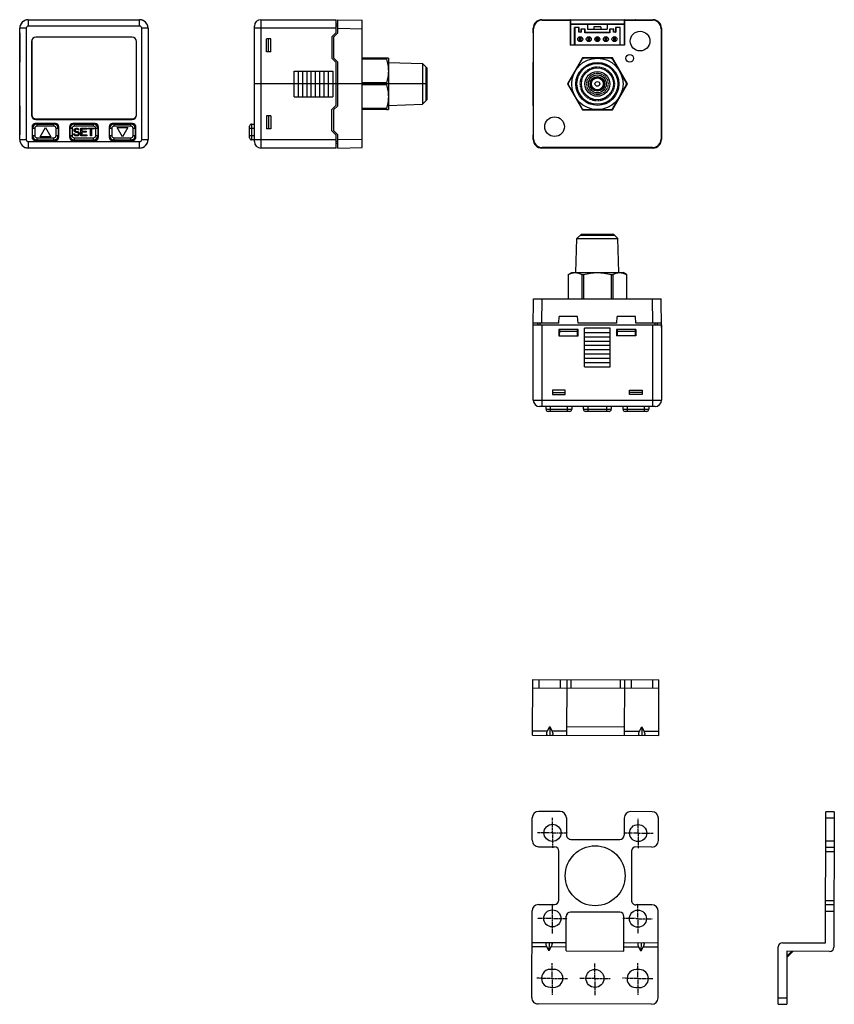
# Model space of a CAD drawing. Header units: inches. Extents: x -83 to 113, y -364 to 73.
# Tile 2 of 2: x -83 to 108, y -157 to 73. Entities that reach past the tile are written whole.
import ezdxf

# ---------------------------------------------------------------- set-up
doc = ezdxf.new("R2010")
doc.units = ezdxf.units.IN
doc.header["$LTSCALE"] = 0.595472
doc.header["$MEASUREMENT"] = 0
doc.linetypes.add('CENTER', pattern=[0.6, 0.375, -0.075, 0.075, -0.075])
doc.linetypes.add('HIDDEN', pattern=[0.2, 0.1, -0.1])
doc.layers.get('0').update_dxf_attribs({"linetype": 'CONTINUOUS'})
doc.layers.add('02___PRT_ALL_AXES', color=7, linetype='CONTINUOUS')
doc.layers.add('DEFAULT_2', color=8, linetype='HIDDEN')

msp = doc.modelspace()

# ---------------------------------------------------------------- linework, layer by layer
at = {"color": 7, "linetype": 'Continuous'}
for p, q in [((-80.59, 73.02), (-80.59, 71.52)), ((-80.59, 73.02), (-54.59, 73.02)), ((-54.59, 71.52), (-80.59, 71.52)), ((-54.59, 71.52), (-54.59, 73.02)), ((-27.74, 44.52), (-27.74, 71.52)), ((-26.24, 73.02), (-26.24, 43.02)), ((-26.24, 73.02), (-8.64, 73.02)), ((-8.64, 70.02), (-8.64, 73.02)), ((-8.24, 71.97), (-8.64, 71.97)), ((-8.24, 71.47), (-8.64, 71.47)), ((-8.24, 69.92), (-8.24, 73.02)), ((-8.24, 73.02), (-2.54, 72.92)), ((-2.54, 43.12), (-2.54, 72.92)), ((39.41, 73.02), (39.51, 72.92)), ((39.41, 73.02), (65.41, 73.02)), ((39.51, 72.92), (46.06, 72.92)), ((43.42, 73.02), (43.49, 72.99)), ((43.49, 72.99), (46.09, 72.99)), ((46.06, 72.92), (46.11, 72.97)), ((46.06, 72.92), (46.06, 67.06)), ((46.09, 72.97), (46.09, 72.99)), ((46.11, 72.97), (46.09, 72.97)), ((46.11, 72.97), (46.11, 67.12)), ((46.11, 72.02), (58.71, 72.02)), ((46.11, 71.97), (58.71, 71.97)), ((47.81, 71.97), (47.81, 72.02)), ((50.09, 71.97), (50.11, 70.77)), ((51.57, 71.37), (51.56, 70.77)), ((53.25, 71.37), (51.57, 71.37)), ((53.25, 71.37), (53.26, 70.77)), ((54.73, 71.97), (54.71, 70.77)), ((57.01, 71.97), (57.01, 72.02)), ((58.71, 72.97), (58.71, 67.12)), ((58.73, 72.97), (58.71, 72.97)), ((58.77, 72.92), (58.71, 72.97)), ((58.73, 72.97), (58.73, 72.99)), ((58.73, 72.99), (61.33, 72.99)), ((58.77, 72.92), (58.77, 67.06)), ((58.77, 72.92), (65.31, 72.92)), ((61.41, 73.02), (61.33, 72.99)), ((65.41, 73.02), (65.31, 72.92)), ((-82.59, 69.92), (-82.6, 68.92)), ((-82.59, 45.02), (-82.59, 71.02)), ((-81.09, 71.02), (-82.59, 71.02)), ((-81.09, 71.02), (-81.09, 45.02)), ((-54.09, 45.02), (-54.09, 71.02)), ((-52.59, 71.02), (-54.09, 71.02)), ((-52.59, 71.02), (-52.59, 45.02)), ((-52.59, 69.92), (-52.57, 68.92)), ((-8.64, 71.02), (-27.74, 71.02)), ((-8.64, 70.02), (-9.64, 69.02)), ((-8.24, 69.92), (-9.24, 68.92)), ((-8.24, 71.02), (-2.54, 70.92)), ((37.41, 69.92), (37.4, 68.92)), ((37.41, 69.92), (37.41, 71.02)), ((37.41, 71.02), (37.51, 70.92)), ((37.51, 45.12), (37.51, 70.92)), ((47.06, 67.12), (47.06, 71.22)), ((47.06, 71.22), (47.11, 71.17)), ((48.17, 71.22), (47.06, 71.22)), ((47.11, 71.17), (47.11, 67.17)), ((48.11, 71.17), (47.11, 71.17)), ((48.17, 71.22), (48.11, 71.17)), ((48.11, 70.07), (48.11, 71.17)), ((48.17, 70.12), (48.11, 70.07)), ((48.61, 70.07), (48.11, 70.07)), ((48.17, 70.12), (48.17, 71.22)), ((48.56, 70.12), (48.17, 70.12)), ((48.56, 70.82), (48.56, 70.12)), ((48.56, 70.82), (48.61, 70.77)), ((49.57, 70.82), (48.56, 70.82)), ((48.56, 70.12), (48.61, 70.07)), ((48.61, 70.77), (48.61, 70.07)), ((49.51, 70.77), (48.61, 70.77)), ((49.57, 70.82), (49.51, 70.77)), ((49.51, 69.97), (49.51, 70.77)), ((49.57, 70.02), (49.51, 69.97)), ((55.31, 69.97), (49.51, 69.97)), ((49.57, 70.02), (49.57, 70.82)), ((55.26, 70.02), (49.57, 70.02)), ((50.11, 70.77), (54.71, 70.77)), ((55.26, 70.82), (55.26, 70.02)), ((55.26, 70.82), (55.31, 70.77)), ((56.27, 70.82), (55.26, 70.82)), ((55.26, 70.02), (55.31, 69.97)), ((55.31, 70.77), (55.31, 69.97)), ((56.21, 70.77), (55.31, 70.77)), ((56.27, 70.82), (56.21, 70.77)), ((56.21, 70.07), (56.21, 70.77)), ((56.27, 70.12), (56.21, 70.07)), ((56.71, 70.07), (56.21, 70.07)), ((56.27, 70.12), (56.27, 70.82)), ((56.66, 70.12), (56.27, 70.12)), ((56.66, 71.22), (56.66, 70.12)), ((56.66, 71.22), (56.71, 71.17)), ((57.77, 71.22), (56.66, 71.22)), ((56.66, 70.12), (56.71, 70.07)), ((56.71, 71.17), (56.71, 70.07)), ((57.71, 71.17), (56.71, 71.17)), ((57.77, 71.22), (57.71, 71.17)), ((57.71, 67.17), (57.71, 71.17)), ((57.77, 67.12), (57.77, 71.22)), ((67.41, 71.02), (67.31, 70.92)), ((67.31, 70.92), (67.31, 45.12)), ((67.41, 71.02), (67.41, 69.92)), ((67.41, 69.92), (67.43, 68.92)), ((-82.6, 68.92), (-82.6, 64.12)), ((-82.6, 68.92), (-82.59, 68.92)), ((-79.84, 67.92), (-79.84, 50.72)), ((-79.79, 68.02), (-79.79, 50.82)), ((-56.34, 68.92), (-78.84, 68.92)), ((-55.34, 50.82), (-55.34, 68.02)), ((-55.34, 50.72), (-55.34, 67.92)), ((-52.57, 68.92), (-52.59, 68.92)), ((-52.57, 68.92), (-52.57, 64.12)), ((-24.94, 65.52), (-24.94, 68.52)), ((-23.94, 68.52), (-24.94, 68.52)), ((-24.44, 65.52), (-24.44, 68.52)), ((-23.94, 65.52), (-23.94, 68.52)), ((-9.64, 69.02), (-9.64, 64.02)), ((-9.24, 68.92), (-9.24, 64.12)), ((37.4, 68.92), (37.4, 64.12)), ((46.11, 67.12), (46.06, 67.06)), ((58.77, 67.06), (46.06, 67.06)), ((46.11, 67.12), (47.06, 67.12)), ((47.06, 67.12), (47.11, 67.17)), ((47.11, 67.17), (57.71, 67.17)), ((48.16, 68.72), (48.16, 68.22)), ((48.16, 68.72), (48.36, 68.52)), ((48.66, 68.72), (48.16, 68.72)), ((48.16, 68.22), (48.36, 68.42)), ((48.16, 68.22), (48.66, 68.22)), ((48.36, 68.52), (48.36, 68.42)), ((48.46, 68.52), (48.36, 68.52)), ((48.36, 68.42), (48.46, 68.42)), ((48.66, 68.72), (48.46, 68.52)), ((48.46, 68.42), (48.46, 68.52)), ((48.66, 68.22), (48.46, 68.42)), ((48.66, 68.22), (48.66, 68.72)), ((50.16, 68.72), (50.16, 68.22)), ((50.16, 68.72), (50.36, 68.52)), ((50.66, 68.72), (50.16, 68.72)), ((50.16, 68.22), (50.36, 68.42)), ((50.16, 68.22), (50.66, 68.22)), ((50.36, 68.52), (50.36, 68.42)), ((50.46, 68.52), (50.36, 68.52)), ((50.36, 68.42), (50.46, 68.42)), ((50.66, 68.72), (50.46, 68.52)), ((50.46, 68.42), (50.46, 68.52)), ((50.66, 68.22), (50.46, 68.42)), ((50.66, 68.22), (50.66, 68.72)), ((52.16, 68.72), (52.16, 68.22)), ((52.16, 68.72), (52.36, 68.52)), ((52.66, 68.72), (52.16, 68.72)), ((52.16, 68.22), (52.36, 68.42)), ((52.16, 68.22), (52.66, 68.22)), ((52.36, 68.52), (52.36, 68.42)), ((52.46, 68.52), (52.36, 68.52)), ((52.36, 68.42), (52.46, 68.42)), ((52.66, 68.72), (52.46, 68.52)), ((52.46, 68.42), (52.46, 68.52)), ((52.66, 68.22), (52.46, 68.42)), ((52.66, 68.22), (52.66, 68.72)), ((54.16, 68.72), (54.16, 68.22)), ((54.16, 68.72), (54.36, 68.52)), ((54.66, 68.72), (54.16, 68.72)), ((54.16, 68.22), (54.36, 68.42)), ((54.16, 68.22), (54.66, 68.22)), ((54.36, 68.52), (54.36, 68.42)), ((54.46, 68.52), (54.36, 68.52)), ((54.36, 68.42), (54.46, 68.42)), ((54.66, 68.72), (54.46, 68.52)), ((54.46, 68.42), (54.46, 68.52)), ((54.66, 68.22), (54.46, 68.42)), ((54.66, 68.22), (54.66, 68.72)), ((56.16, 68.72), (56.16, 68.22)), ((56.66, 68.72), (56.16, 68.72)), ((56.16, 68.72), (56.36, 68.52)), ((56.16, 68.22), (56.36, 68.42)), ((56.16, 68.22), (56.66, 68.22)), ((56.36, 68.52), (56.36, 68.42)), ((56.46, 68.52), (56.36, 68.52)), ((56.36, 68.42), (56.46, 68.42)), ((56.66, 68.72), (56.46, 68.52)), ((56.46, 68.42), (56.46, 68.52)), ((56.66, 68.22), (56.46, 68.42)), ((56.66, 68.22), (56.66, 68.72)), ((57.77, 67.12), (57.71, 67.17)), ((57.77, 67.12), (58.71, 67.12)), ((58.71, 67.12), (58.77, 67.06)), ((67.43, 68.92), (67.43, 64.12)), ((-23.94, 65.52), (-24.94, 65.52)), ((-82.6, 64.12), (-82.59, 63.12)), ((-82.6, 64.12), (-82.59, 64.12)), ((-52.57, 64.12), (-52.59, 64.12)), ((-52.57, 64.12), (-52.59, 63.12)), ((-9.64, 64.02), (-8.64, 63.02)), ((-9.24, 64.12), (-8.24, 63.12)), ((-8.64, 53.02), (-8.64, 63.02)), ((-8.24, 52.92), (-8.24, 63.12)), ((3.56, 64.02), (3.1, 64.02)), ((3.1, 64.02), (3.1, 63.79)), ((3.56, 63.04), (11.56, 62.79)), ((12.56, 61.76), (11.56, 62.79)), ((11.56, 62.79), (11.56, 53.25)), ((37.4, 64.12), (37.41, 63.12)), ((37.41, 52.92), (37.41, 63.12)), ((48.91, 64.09), (45.41, 58.02)), ((48.92, 64.07), (45.43, 58.02)), ((48.82, 63.79), (45.62, 58.25)), ((48.91, 64.09), (48.92, 64.07)), ((55.92, 64.09), (48.91, 64.09)), ((55.91, 64.07), (48.92, 64.07)), ((55.61, 64.02), (49.21, 64.02)), ((55.92, 64.09), (55.91, 64.07)), ((59.4, 58.02), (55.91, 64.07)), ((59.42, 58.02), (55.92, 64.09)), ((59.21, 58.25), (56.01, 63.79)), ((67.43, 64.12), (67.41, 63.12)), ((67.41, 63.12), (67.41, 52.92)), ((-18.44, 55.02), (-18.44, 61.02)), ((-18.44, 61.02), (-9.44, 61.02)), ((-17.44, 55.02), (-17.44, 61.02)), ((-16.44, 55.02), (-16.44, 61.02)), ((-15.44, 55.02), (-15.44, 61.02)), ((-14.44, 55.02), (-14.44, 61.02)), ((-13.44, 55.02), (-13.44, 61.02)), ((-12.44, 55.02), (-12.44, 61.02)), ((-11.44, 55.02), (-11.44, 61.02)), ((-10.44, 55.02), (-10.44, 61.02)), ((-9.44, 61.02), (-9.44, 55.02)), ((12.32, 62.01), (12.32, 54.03)), ((12.56, 61.76), (12.56, 54.28)), ((3.1, 58.25), (3.1, 57.79)), ((45.41, 58.02), (48.91, 51.95)), ((45.41, 58.02), (45.43, 58.02)), ((45.43, 58.02), (48.92, 51.97)), ((45.62, 57.79), (48.82, 52.25)), ((55.91, 51.97), (59.4, 58.02)), ((55.92, 51.95), (59.42, 58.02)), ((56.01, 52.25), (59.21, 57.79)), ((59.42, 58.02), (59.4, 58.02)), ((-18.44, 55.02), (-9.44, 55.02)), ((-9.64, 52.02), (-8.64, 53.02)), ((3.56, 53), (11.56, 53.25)), ((12.56, 54.28), (11.56, 53.25)), ((-82.59, 52.92), (-82.6, 51.92)), ((-82.6, 51.92), (-82.6, 47.12)), ((-82.6, 51.92), (-82.59, 51.92)), ((-52.59, 52.92), (-52.57, 51.92)), ((-52.57, 51.92), (-52.59, 51.92)), ((-52.57, 51.92), (-52.57, 47.12)), ((-9.64, 47.02), (-9.64, 52.02)), ((-8.24, 52.92), (-9.24, 51.92)), ((-9.24, 51.92), (-9.24, 47.12)), ((3.1, 52.25), (3.1, 52.02)), ((3.1, 52.02), (3.56, 52.02)), ((37.41, 52.92), (37.4, 51.92)), ((37.4, 51.92), (37.4, 47.12)), ((48.91, 51.95), (48.92, 51.97)), ((48.91, 51.95), (55.92, 51.95)), ((48.92, 51.97), (55.91, 51.97)), ((49.21, 52.02), (55.61, 52.02)), ((55.92, 51.95), (55.91, 51.97)), ((67.41, 52.92), (67.43, 51.92)), ((67.43, 51.92), (67.43, 47.12)), ((-74.21, 48.74), (-78.96, 48.74)), ((-78.84, 49.72), (-78.84, 49.82)), ((-78.84, 49.82), (-56.29, 49.82)), ((-78.84, 49.72), (-56.34, 49.72)), ((-78.79, 49.72), (-78.79, 49.82)), ((-78.59, 48.62), (-78.59, 48.12)), ((-78.59, 48.62), (-74.59, 48.62)), ((-74.59, 48.12), (-74.59, 48.62)), ((-64.96, 48.74), (-70.21, 48.74)), ((-69.84, 48.62), (-65.34, 48.62)), ((-69.84, 48.62), (-69.84, 48.12)), ((-65.34, 48.12), (-65.34, 48.62)), ((-56.21, 48.74), (-60.96, 48.74)), ((-60.59, 48.62), (-56.59, 48.62)), ((-60.59, 48.62), (-60.59, 48.12)), ((-56.59, 48.12), (-56.59, 48.62)), ((-56.34, 49.72), (-56.34, 49.82)), ((-56.29, 49.72), (-56.29, 49.82)), ((-28.39, 48.62), (-28.39, 44.92)), ((-28.39, 48.62), (-27.74, 48.62)), ((-24.94, 50.52), (-24.94, 47.52)), ((-23.94, 50.52), (-24.94, 50.52)), ((-24.44, 50.52), (-24.44, 47.52)), ((-23.94, 50.52), (-23.94, 47.52)), ((-82.6, 47.12), (-82.59, 46.12)), ((-82.6, 47.12), (-82.59, 47.12)), ((-79.71, 47.99), (-79.71, 45.54)), ((-79.64, 45.22), (-79.64, 48.32)), ((-79.59, 45.92), (-79.59, 47.62)), ((-79.09, 47.62), (-79.59, 47.62)), ((-79.09, 47.62), (-79.09, 45.92)), ((-74.59, 48.12), (-78.59, 48.12)), ((-77.84, 45.67), (-76.59, 47.83)), ((-76.59, 47.83), (-75.34, 45.67)), ((-73.59, 47.62), (-74.09, 47.62)), ((-74.09, 45.92), (-74.09, 47.62)), ((-73.59, 47.62), (-73.59, 45.92)), ((-73.46, 45.54), (-73.46, 47.99)), ((-70.96, 47.99), (-70.96, 45.54)), ((-70.34, 47.62), (-70.84, 47.62)), ((-70.84, 45.92), (-70.84, 47.62)), ((-70.34, 47.62), (-70.34, 45.92)), ((-69.99, 46.37), (-69.76, 46.37)), ((-69.95, 46.21), (-69.99, 46.37)), ((-69.84, 46.02), (-69.95, 46.21)), ((-69.88, 47.25), (-69.84, 47.4)), ((-69.88, 47.09), (-69.88, 47.25)), ((-69.84, 46.94), (-69.88, 47.09)), ((-65.34, 48.12), (-69.84, 48.12)), ((-69.84, 47.4), (-69.69, 47.55)), ((-69.69, 46.79), (-69.84, 46.94)), ((-69.65, 45.91), (-69.84, 46.02)), ((-69.76, 46.37), (-69.73, 46.25)), ((-69.73, 46.25), (-69.61, 46.14)), ((-69.69, 47.55), (-69.54, 47.63)), ((-69.54, 46.71), (-69.69, 46.79)), ((-69.61, 47.32), (-69.65, 47.21)), ((-69.65, 47.21), (-69.65, 47.13)), ((-69.65, 47.13), (-69.61, 47.02)), ((-69.5, 47.4), (-69.61, 47.32)), ((-69.61, 47.02), (-69.5, 46.94)), ((-69.61, 46.14), (-69.46, 46.1)), ((-69.54, 47.63), (-69.39, 47.67)), ((-69.39, 46.67), (-69.54, 46.71)), ((-69.39, 47.44), (-69.5, 47.4)), ((-69.5, 46.94), (-69.39, 46.9)), ((-69.46, 46.1), (-69.16, 46.1)), ((-69.39, 47.67), (-69.2, 47.67)), ((-69.16, 47.44), (-69.39, 47.44)), ((-69.39, 46.9), (-69.16, 46.9)), ((-69.16, 46.67), (-69.39, 46.67)), ((-69.2, 47.67), (-69.01, 47.63)), ((-69.05, 47.4), (-69.16, 47.44)), ((-69.16, 46.9), (-68.98, 46.87)), ((-69.01, 46.64), (-69.16, 46.67)), ((-69.16, 46.1), (-69.01, 46.14)), ((-68.98, 47.32), (-69.05, 47.4)), ((-69.01, 47.63), (-68.86, 47.52)), ((-68.9, 46.56), (-69.01, 46.64)), ((-69.01, 46.14), (-68.9, 46.21)), ((-68.94, 47.25), (-68.98, 47.32)), ((-68.98, 46.87), (-68.83, 46.79)), ((-68.71, 47.25), (-68.94, 47.25)), ((-68.83, 46.44), (-68.9, 46.56)), ((-68.9, 46.21), (-68.83, 46.33)), ((-68.86, 47.52), (-68.75, 47.36)), ((-68.83, 46.79), (-68.68, 46.64)), ((-68.83, 46.33), (-68.83, 46.44)), ((-68.68, 46.14), (-68.83, 45.98)), ((-68.75, 47.36), (-68.71, 47.25)), ((-68.68, 46.64), (-68.6, 46.48)), ((-68.6, 46.29), (-68.68, 46.14)), ((-68.6, 46.48), (-68.6, 46.29)), ((-68.3, 47.67), (-66.95, 47.67)), ((-68.3, 45.87), (-68.3, 47.67)), ((-66.95, 47.44), (-68.08, 47.44)), ((-68.08, 47.44), (-68.08, 46.94)), ((-68.08, 46.94), (-67.1, 46.94)), ((-67.1, 46.71), (-68.08, 46.71)), ((-68.08, 46.71), (-68.08, 46.1)), ((-68.08, 46.1), (-66.95, 46.1)), ((-67.1, 46.94), (-67.1, 46.71)), ((-66.95, 47.67), (-66.95, 47.44)), ((-66.95, 46.1), (-66.95, 45.87)), ((-66.65, 47.67), (-65.23, 47.67)), ((-66.65, 47.48), (-66.65, 47.67)), ((-66.05, 47.48), (-66.65, 47.48)), ((-66.05, 45.87), (-66.05, 47.48)), ((-65.23, 47.48), (-65.83, 47.48)), ((-65.83, 47.48), (-65.83, 45.87)), ((-65.23, 47.67), (-65.23, 47.48)), ((-64.34, 47.62), (-64.84, 47.62)), ((-64.84, 45.92), (-64.84, 47.62)), ((-64.34, 47.62), (-64.34, 45.92)), ((-64.21, 45.54), (-64.21, 47.99)), ((-61.71, 47.99), (-61.71, 45.54)), ((-61.09, 47.62), (-61.59, 47.62)), ((-61.59, 45.92), (-61.59, 47.62)), ((-61.09, 47.62), (-61.09, 45.92)), ((-56.59, 48.12), (-60.59, 48.12)), ((-59.84, 47.84), (-57.34, 47.84)), ((-58.59, 45.67), (-59.84, 47.84)), ((-57.34, 47.84), (-58.59, 45.67)), ((-55.59, 47.62), (-56.09, 47.62)), ((-56.09, 45.92), (-56.09, 47.62)), ((-55.59, 47.62), (-55.59, 45.92)), ((-55.54, 48.32), (-55.54, 45.22)), ((-55.46, 45.54), (-55.46, 47.99)), ((-52.57, 47.12), (-52.59, 47.12)), ((-52.57, 47.12), (-52.59, 46.12)), ((-28.89, 45.42), (-28.89, 48.12)), ((-27.74, 47.62), (-28.89, 47.62)), ((-23.94, 47.52), (-24.94, 47.52)), ((-8.64, 46.02), (-9.64, 47.02)), ((-9.24, 47.12), (-8.24, 46.12)), ((-8.24, 43.02), (-8.24, 46.12)), ((37.4, 47.12), (37.41, 46.12)), ((37.41, 45.02), (37.41, 46.12)), ((67.43, 47.12), (67.41, 46.12)), ((67.41, 46.12), (67.41, 45.02)), ((-82.59, 45.02), (-81.09, 45.02)), ((-80.59, 44.52), (-80.59, 43.02)), ((-80.59, 44.52), (-54.59, 44.52)), ((-79.59, 45.92), (-79.09, 45.92)), ((-79.37, 44.92), (-73.8, 44.92)), ((-78.96, 44.79), (-74.21, 44.79)), ((-78.59, 45.42), (-78.59, 44.92)), ((-78.59, 45.42), (-74.59, 45.42)), ((-75.34, 45.67), (-77.84, 45.67)), ((-77.49, 44.79), (-77.49, 44.92)), ((-74.59, 44.92), (-74.59, 45.42)), ((-74.09, 45.92), (-73.59, 45.92)), ((-70.84, 45.92), (-70.34, 45.92)), ((-70.62, 44.92), (-64.55, 44.92)), ((-70.21, 44.79), (-64.96, 44.79)), ((-69.84, 45.42), (-65.34, 45.42)), ((-69.84, 45.42), (-69.84, 44.92)), ((-69.46, 45.87), (-69.65, 45.91)), ((-69.16, 45.87), (-69.46, 45.87)), ((-68.98, 45.91), (-69.16, 45.87)), ((-68.83, 45.98), (-68.98, 45.91)), ((-66.95, 45.87), (-68.3, 45.87)), ((-65.83, 45.87), (-66.05, 45.87)), ((-65.34, 44.92), (-65.34, 45.42)), ((-64.84, 45.92), (-64.34, 45.92)), ((-61.59, 45.92), (-61.09, 45.92)), ((-61.37, 44.92), (-55.8, 44.92)), ((-60.96, 44.79), (-56.21, 44.79)), ((-60.59, 45.42), (-56.59, 45.42)), ((-60.59, 45.42), (-60.59, 44.92)), ((-57.69, 44.92), (-57.69, 44.79)), ((-56.59, 44.92), (-56.59, 45.42)), ((-56.09, 45.92), (-55.59, 45.92)), ((-54.59, 43.02), (-54.59, 44.52)), ((-54.09, 45.02), (-52.59, 45.02)), ((-28.89, 45.92), (-27.74, 45.92)), ((-27.74, 44.92), (-28.39, 44.92)), ((-27.74, 45.02), (-8.64, 45.02)), ((-8.64, 43.02), (-8.64, 46.02)), ((-8.24, 44.57), (-8.64, 44.57)), ((-8.24, 44.07), (-8.64, 44.07)), ((-8.24, 45.02), (-2.54, 45.12)), ((37.41, 45.02), (37.51, 45.12)), ((67.41, 45.02), (67.31, 45.12)), ((-54.59, 43.02), (-80.59, 43.02)), ((-8.64, 43.02), (-26.24, 43.02)), ((-8.24, 43.02), (-2.54, 43.12)), ((39.41, 43.02), (39.51, 43.12)), ((65.41, 43.02), (39.41, 43.02)), ((65.31, 43.12), (39.51, 43.12)), ((43.43, 43.02), (43.51, 43.05)), ((47.81, 43.05), (43.51, 43.05)), ((47.89, 43.02), (47.81, 43.05)), ((56.93, 43.02), (57.01, 43.05)), ((61.31, 43.05), (57.01, 43.05)), ((61.39, 43.02), (61.31, 43.05)), ((65.41, 43.02), (65.31, 43.12)), ((48.67, 22.92), (47.64, 21.92)), ((47.64, 21.92), (57.18, 21.92)), ((48.42, 22.68), (56.41, 22.68)), ((48.67, 22.92), (56.15, 22.92)), ((56.15, 22.92), (57.18, 21.92)), ((45.61, 13.46), (45.61, 7.82)), ((45.61, 13.46), (45.62, 13.46)), ((48.82, 13.46), (49.21, 13.46)), ((55.61, 13.46), (56.01, 13.46)), ((59.21, 13.46), (59.21, 7.82)), ((59.21, 13.46), (59.21, 13.46)), ((37.4, 1.12), (37.51, 7.82)), ((37.51, 7.82), (67.31, 7.82)), ((39.41, 2.12), (39.51, 7.82)), ((65.41, 2.12), (65.31, 7.82)), ((67.43, 1.12), (67.31, 7.82)), ((43.43, 2.12), (43.51, 3.62)), ((47.81, 3.62), (43.51, 3.62)), ((47.89, 2.12), (47.81, 3.62)), ((56.93, 2.12), (57.01, 3.62)), ((61.31, 3.62), (57.01, 3.62)), ((61.39, 2.12), (61.31, 3.62)), ((37.4, 1.12), (37.41, 1.12)), ((43.43, 2.12), (37.41, 2.12)), ((37.41, -15.88), (37.41, 1.72)), ((37.41, 1.72), (67.41, 1.72)), ((38.46, 2.12), (38.47, 1.72)), ((38.96, 2.12), (38.97, 1.72)), ((39.41, 1.72), (39.41, -17.38)), ((43.41, 0.62), (43.41, -0.88)), ((47.91, 0.62), (43.41, 0.62)), ((43.51, 0.62), (43.51, -0.68)), ((43.53, 0.12), (43.51, -0.68)), ((43.53, 0.62), (43.53, 0.12)), ((47.8, 0.12), (43.53, 0.12)), ((47.8, 0.12), (47.8, 0.62)), ((47.8, 0.12), (47.81, -0.68)), ((47.81, -0.68), (47.81, 0.62)), ((56.93, 2.12), (47.89, 2.12)), ((47.91, -0.88), (47.91, 0.62)), ((49.41, -8.08), (49.41, 0.92)), ((55.41, 0.92), (49.41, 0.92)), ((55.41, -8.08), (55.41, 0.92)), ((61.41, 0.62), (56.91, 0.62)), ((56.91, 0.62), (56.91, -0.88)), ((57.01, 0.62), (57.01, -0.68)), ((57.03, 0.12), (57.01, -0.68)), ((57.03, 0.62), (57.03, 0.12)), ((61.3, 0.12), (57.03, 0.12)), ((61.3, 0.12), (61.3, 0.62)), ((61.3, 0.12), (61.31, -0.68)), ((61.31, -0.68), (61.31, 0.62)), ((67.41, 2.12), (61.39, 2.12)), ((61.41, 0.62), (61.41, -0.88)), ((65.41, -17.38), (65.41, 1.72)), ((65.86, 2.12), (65.86, 1.72)), ((66.36, 2.12), (66.36, 1.72)), ((67.41, 1.72), (67.41, -15.88)), ((67.43, 1.12), (67.41, 1.12)), ((43.41, -0.88), (47.91, -0.88)), ((49.41, -0.08), (55.41, -0.08)), ((49.41, -1.08), (55.41, -1.08)), ((49.41, -2.08), (55.41, -2.08)), ((61.41, -0.88), (56.91, -0.88)), ((49.41, -3.08), (55.41, -3.08)), ((49.41, -4.08), (55.41, -4.08)), ((49.41, -5.08), (55.41, -5.08)), ((49.41, -6.08), (55.41, -6.08)), ((49.41, -7.08), (55.41, -7.08)), ((49.41, -8.08), (55.41, -8.08)), ((44.91, -13.58), (41.91, -13.58)), ((41.91, -13.58), (41.91, -14.58)), ((44.91, -14.58), (44.91, -13.58)), ((59.91, -13.58), (62.91, -13.58)), ((59.91, -14.58), (59.91, -13.58)), ((62.91, -13.58), (62.91, -14.58)), ((37.41, -15.88), (67.41, -15.88)), ((41.91, -14.08), (44.91, -14.08)), ((41.91, -14.58), (44.91, -14.58)), ((62.91, -14.08), (59.91, -14.08)), ((62.91, -14.58), (59.91, -14.58)), ((65.91, -17.38), (38.91, -17.38)), ((40.41, -18.03), (40.41, -17.38)), ((40.41, -18.03), (46.41, -18.03)), ((41.41, -17.38), (41.41, -18.53)), ((45.41, -18.53), (45.41, -17.38)), ((46.41, -17.38), (46.41, -18.03)), ((49.16, -18.03), (49.16, -17.38)), ((49.16, -18.03), (55.66, -18.03)), ((50.16, -17.38), (50.16, -18.53)), ((54.66, -18.53), (54.66, -17.38)), ((55.66, -17.38), (55.66, -18.03)), ((58.41, -18.03), (58.41, -17.38)), ((58.41, -18.03), (64.41, -18.03)), ((59.41, -17.38), (59.41, -18.53)), ((63.41, -18.53), (63.41, -17.38)), ((64.41, -17.38), (64.41, -18.03)), ((45.91, -18.53), (40.91, -18.53)), ((55.16, -18.53), (49.66, -18.53)), ((63.91, -18.53), (58.91, -18.53)), ((37.28, -94.16), (37.32, -81.16)), ((37.32, -81.16), (66.82, -81.24)), ((38.81, -83.16), (38.82, -81.16)), ((43.81, -83.18), (43.82, -81.18)), ((45.28, -94.18), (45.32, -81.18)), ((46.31, -83.18), (46.32, -81.18)), ((57.81, -83.21), (57.82, -81.21)), ((58.78, -94.22), (58.82, -81.22)), ((60.32, -81.22), (60.31, -83.22)), ((65.32, -81.23), (65.31, -83.23)), ((66.78, -94.24), (66.82, -81.24)), ((37.31, -83.16), (66.81, -83.24)), ((37.28, -94.16), (66.78, -94.24)), ((37.29, -93.16), (40.79, -93.17)), ((40.79, -93.17), (41.29, -92.17)), ((41.29, -92.17), (41.28, -94.17)), ((41.29, -92.17), (41.79, -93.17)), ((41.79, -93.17), (45.29, -93.18)), ((45.29, -92.18), (58.79, -92.22)), ((58.79, -93.22), (62.29, -93.23)), ((62.29, -93.23), (62.79, -92.23)), ((62.79, -92.23), (62.78, -94.23)), ((62.79, -92.23), (63.29, -93.23)), ((63.29, -93.23), (66.79, -93.24)), ((43.7, -112.02), (38.7, -112.01)), ((65.2, -112.08), (60.2, -112.06)), ((105.71, -142.71), (105.8, -112.11)), ((107.8, -112.11), (105.8, -112.11)), ((107.8, -112.11), (107.71, -143.71)), ((37.19, -118.75), (37.2, -113.5)), ((45.2, -113.52), (45.19, -117.52)), ((58.7, -113.56), (58.69, -117.56)), ((66.68, -118.83), (66.7, -113.58)), ((107.79, -113.61), (105.79, -113.61)), ((46.19, -118.53), (57.69, -118.56)), ((105.78, -118.86), (107.78, -118.86)), ((38.68, -120.26), (42.43, -120.27)), ((43.4, -132.77), (43.43, -121.27)), ((60.43, -121.31), (60.4, -132.81)), ((65.18, -120.33), (61.43, -120.32)), ((105.77, -120.36), (107.77, -120.36)), ((105.77, -121.36), (107.77, -121.36)), ((105.74, -133.86), (105.74, -132.71)), ((105.74, -132.86), (107.74, -132.86)), ((37.09, -155.5), (37.14, -135.25)), ((38.64, -133.76), (42.39, -133.77)), ((57.64, -135.56), (46.14, -135.53)), ((65.14, -133.83), (61.39, -133.82)), ((66.59, -155.58), (66.64, -135.33)), ((107.73, -135.36), (105.73, -135.36)), ((107.74, -133.86), (105.74, -133.86)), ((45.11, -144.62), (45.14, -136.52)), ((58.61, -144.66), (58.64, -136.56)), ((37.12, -142.6), (45.12, -142.62)), ((41.12, -142.61), (41.11, -144.61)), ((58.62, -142.66), (66.62, -142.68)), ((37.12, -143.6), (40.62, -143.61)), ((41.11, -144.61), (40.62, -143.61)), ((41.62, -143.61), (41.11, -144.61)), ((41.62, -143.61), (45.12, -143.62)), ((45.11, -144.62), (58.61, -144.66)), ((58.62, -143.66), (62.12, -143.67)), ((62.61, -144.67), (62.12, -143.67)), ((62.62, -142.67), (62.61, -144.67)), ((63.12, -143.67), (62.61, -144.67)), ((63.12, -143.67), (66.62, -143.68)), ((94.67, -157.08), (94.71, -143.68)), ((95.71, -142.68), (105.71, -142.71)), ((96.71, -144.68), (96.67, -157.08)), ((97.89, -144.69), (96.7, -145.87)), ((96.7, -146.17), (98.19, -144.69)), ((106.71, -144.71), (96.71, -144.68)), ((94.68, -155.58), (96.68, -155.58)), ((65.08, -157.08), (38.58, -157.01)), ((94.67, -157.08), (96.67, -157.08))]:
    msp.add_line(p, q, dxfattribs=at)
msp.add_line((12.56, 58.02), (-27.74, 58.02))
for centre, radius in [((48.41, 68.47), 0.586), ((50.41, 68.47), 0.586), ((52.41, 68.47), 0.586), ((54.41, 68.47), 0.586), ((56.41, 68.47), 0.586), ((52.41, 58.02), 4.77), ((52.41, 58.02), 3.74), ((52.41, 58.02), 2.9), ((52.41, 58.02), 2.1), ((52.41, 58.02), 1.7), ((52.41, 58.02), 1.5), ((52.41, 58.02), 1.4), ((52.41, 58.02), 0.55), ((51.91, -127.04), 7)]:
    msp.add_circle(centre, radius, dxfattribs=at)
for centre, radius, start, end in [((-80.59, 71.02), 2, 90, 180), ((-80.59, 71.02), 0.5, 90, 180), ((-54.59, 71.02), 2, 0, 90), ((-54.59, 71.02), 0.5, 0, 90), ((-26.24, 71.52), 1.5, 90, 180), ((-78.84, 67.92), 1, 90, 180), ((-78.79, 68.02), 1, 159.3883, 180), ((-56.34, 67.92), 1, 360, 90), ((52.41, 58.02), 6.8, 118.0725, 121.9275), ((52.41, 58.02), 6.8, 58.0725, 61.9275), ((52.41, 58.02), 6.8, 178.0725, 181.9275), ((52.41, 58.02), 6.8, 358.0725, 1.9275), ((-78.84, 50.72), 1, 180, 270), ((-78.84, 50.82), 1, 187.5637, 270), ((-78.79, 50.82), 1, 180, 270), ((-56.34, 50.82), 1, 270, 0), ((-56.34, 50.72), 1, 270, 360), ((52.41, 58.02), 6.8, 238.0725, 241.9275), ((52.41, 58.02), 6.8, 298.0725, 301.9275), ((-78.96, 47.99), 0.75, 90, 180), ((-78.59, 47.62), 1, 90, 180), ((-74.59, 47.62), 1, 0, 90), ((-74.21, 47.99), 0.75, 0, 90), ((-70.21, 47.99), 0.75, 90, 180), ((-69.84, 47.62), 1, 90, 180), ((-65.34, 47.62), 1, 0, 90), ((-64.96, 47.99), 0.75, 0, 90), ((-60.96, 47.99), 0.75, 90, 180), ((-60.59, 47.62), 1, 90, 180), ((-56.59, 47.62), 1, 0, 90), ((-56.29, 50.82), 1, 270, 334.0518), ((-56.21, 47.99), 0.75, 0, 90), ((-28.39, 48.12), 0.5, 90, 180), ((-78.59, 47.62), 0.5, 90, 180), ((-74.59, 47.62), 0.5, 0, 90), ((-69.84, 47.62), 0.5, 90, 180), ((-65.34, 47.62), 0.5, 0, 90), ((-60.59, 47.62), 0.5, 90, 180), ((-56.59, 47.62), 0.5, 0, 90), ((-80.59, 45.02), 2, 180, 270), ((-80.59, 45.02), 0.5, 180, 270), ((-78.96, 45.54), 0.75, 180, 270), ((-78.59, 45.92), 1, 180, 270), ((-78.59, 45.92), 0.5, 180, 270), ((-74.59, 45.92), 1, 270, 0), ((-74.59, 45.92), 0.5, 270, 0), ((-74.21, 45.54), 0.75, 270, 0), ((-70.21, 45.54), 0.75, 180, 270), ((-69.84, 45.92), 1, 180, 270), ((-69.84, 45.92), 0.5, 180, 270), ((-65.34, 45.92), 1, 270, 0), ((-65.34, 45.92), 0.5, 270, 0), ((-64.96, 45.54), 0.75, 270, 0), ((-60.96, 45.54), 0.75, 180, 270), ((-60.59, 45.92), 1, 180, 270), ((-60.59, 45.92), 0.5, 180, 270), ((-56.59, 45.92), 1, 270, 0), ((-56.59, 45.92), 0.5, 270, 0), ((-56.21, 45.54), 0.75, 270, 0), ((-54.59, 45.02), 2, 270, 0), ((-54.59, 45.02), 0.5, 270, 0), ((-28.39, 45.42), 0.5, 180, 270), ((-26.24, 44.52), 1.5, 180, 270), ((38.91, -15.88), 1.5, 180, 270), ((65.91, -15.88), 1.5, 270, 0), ((40.91, -18.03), 0.5, 180, 270), ((45.91, -18.03), 0.5, 270, 0), ((49.66, -18.03), 0.5, 180, 270), ((55.16, -18.03), 0.5, 270, 0), ((58.91, -18.03), 0.5, 180, 270), ((63.91, -18.03), 0.5, 270, 0), ((38.7, -113.51), 1.5, 89.8446, 179.8446), ((43.7, -113.52), 1.5, 359.8446, 89.8446), ((60.2, -113.56), 1.5, 89.8446, 179.8446), ((65.2, -113.58), 1.5, 359.8446, 89.8446), ((38.69, -118.76), 1.5, 179.8446, 269.8446), ((46.19, -117.53), 1, 179.8446, 269.8446), ((57.69, -117.56), 1, 269.8446, 359.8446), ((65.18, -118.83), 1.5, 269.8446, 359.8446), ((42.43, -121.27), 1, 359.8446, 89.8446), ((61.43, -121.32), 1, 89.8446, 179.8446), ((42.4, -132.77), 1, 269.8446, 359.8446), ((61.4, -132.82), 1, 179.8446, 269.8446), ((38.64, -135.26), 1.5, 89.8446, 179.8446), ((46.14, -136.53), 1, 89.8446, 179.8446), ((57.64, -136.56), 1, 359.8446, 89.8446), ((65.14, -135.33), 1.5, 359.8446, 89.8446), ((95.71, -143.68), 1, 89.8446, 179.8446), ((106.71, -143.71), 1, 269.8446, 359.8446), ((38.59, -155.51), 1.5, 179.8446, 269.8446), ((65.09, -155.58), 1.5, 269.8446, 359.8446)]:
    msp.add_arc(centre, radius, start, end, dxfattribs=at)
for centre, major_axis, start_param, end_param in [((-80.59, 71.02), (1.41, -1.41), 3.616068, 3.814003), ((-80.59, 71.02), (1.41, -1.41), 2.692886, 3.590299), ((-80.59, 71.02), (1.41, -1.41), 2.469182, 2.667125), ((-54.59, 71.02), (-1.41, -1.41), 3.616068, 3.814003), ((-54.59, 71.02), (-1.41, -1.41), 2.692886, 3.590299), ((-54.59, 71.02), (-1.41, -1.41), 2.469182, 2.667125), ((39.41, 71.02), (1.41, -1.41), 2.356347, 3.926839), ((39.51, 70.92), (-1.41, 1.41), -0.785246, 0.785246), ((65.31, 70.92), (1.41, 1.41), -0.785246, 0.785246), ((65.41, 71.02), (1.41, 1.41), -0.785246, 0.785246), ((-80.59, 45.02), (1.41, 1.41), 2.469182, 2.667125), ((-80.59, 45.02), (1.41, 1.41), 2.692886, 3.590299), ((-54.59, 45.02), (-1.41, 1.41), 2.692886, 3.590299), ((-54.59, 45.02), (-1.41, 1.41), 3.616068, 3.814003), ((39.41, 45.02), (1.41, 1.41), -3.926839, -2.356347), ((39.51, 45.12), (-1.41, -1.41), -0.785246, 0.785246), ((65.31, 45.12), (1.41, -1.41), -0.785246, 0.785246), ((65.41, 45.02), (1.41, -1.41), -0.785246, 0.785246), ((-80.59, 45.02), (1.41, 1.41), 3.616068, 3.814003), ((-54.59, 45.02), (-1.41, 1.41), 2.469182, 2.667125)]:
    msp.add_ellipse(centre, major_axis=major_axis, ratio=0.999695, start_param=start_param, end_param=end_param, dxfattribs=at)
for points, knots in [([(3.1, 63.79), (3.24, 63.34), (3.42, 62.65), (3.54, 61.72), (3.56, 61.25), (3.56, 61.02)], [0, 0, 0, 0, 0.501412, 0.750942, 1, 1, 1, 1]), ([(3.56, 61.02), (3.56, 60.79), (3.54, 60.32), (3.42, 59.38), (3.24, 58.7), (3.1, 58.25)], [0, 0, 0, 0, 0.249058, 0.498588, 1, 1, 1, 1]), ([(3.1, 57.79), (3.24, 57.34), (3.42, 56.65), (3.54, 55.72), (3.56, 55.25), (3.56, 55.02)], [0, 0, 0, 0, 0.501412, 0.750942, 1, 1, 1, 1]), ([(3.56, 55.02), (3.56, 54.79), (3.54, 54.32), (3.42, 53.38), (3.24, 52.7), (3.1, 52.25)], [0, 0, 0, 0, 0.249058, 0.498588, 1, 1, 1, 1]), ([(45.62, 13.46), (45.74, 13.53), (46, 13.66), (46.4, 13.81), (46.81, 13.9), (47.08, 13.92), (47.22, 13.92)], [0, 0, 0, 0, 0.260517, 0.512958, 0.75851, 1, 1, 1, 1]), ([(47.22, 13.92), (47.35, 13.92), (47.63, 13.9), (48.03, 13.81), (48.43, 13.66), (48.69, 13.53), (48.82, 13.46)], [0, 0, 0, 0, 0.24149, 0.487042, 0.739483, 1, 1, 1, 1]), ([(49.21, 13.46), (49.73, 13.6), (50.53, 13.78), (51.6, 13.9), (52.14, 13.92), (52.41, 13.92)], [0, 0, 0, 0, 0.499905, 0.749953, 1, 1, 1, 1]), ([(52.41, 13.92), (52.68, 13.92), (53.22, 13.9), (54.3, 13.78), (55.09, 13.6), (55.61, 13.46)], [0, 0, 0, 0, 0.250047, 0.500095, 1, 1, 1, 1]), ([(56.01, 13.46), (56.14, 13.53), (56.4, 13.66), (56.79, 13.81), (57.2, 13.9), (57.47, 13.92), (57.61, 13.92)], [0, 0, 0, 0, 0.260517, 0.512958, 0.75851, 1, 1, 1, 1]), ([(57.61, 13.92), (57.74, 13.92), (58.02, 13.9), (58.42, 13.81), (58.82, 13.66), (59.08, 13.53), (59.21, 13.46)], [0, 0, 0, 0, 0.24149, 0.487042, 0.739483, 1, 1, 1, 1]), ([(40.78, -94.17), (40.76, -94.17), (40.71, -94.16), (40.66, -94.13), (40.62, -94.08), (40.58, -94), (40.57, -93.86), (40.59, -93.71), (40.65, -93.47), (40.73, -93.29), (40.79, -93.17)], [0, 0, 0, 0, 0.075026, 0.111672, 0.150068, 0.238943, 0.352138, 0.490897, 0.650131, 1, 1, 1, 1]), ([(41.79, -93.17), (41.85, -93.29), (41.92, -93.47), (41.98, -93.71), (42, -93.87), (41.98, -94), (41.95, -94.09), (41.91, -94.13), (41.86, -94.16), (41.81, -94.17), (41.78, -94.17)], [0, 0, 0, 0, 0.349877, 0.509107, 0.647861, 0.761053, 0.849928, 0.888324, 0.924972, 1, 1, 1, 1]), ([(62.28, -94.23), (62.25, -94.23), (62.21, -94.22), (62.16, -94.19), (62.12, -94.14), (62.08, -94.05), (62.07, -93.92), (62.09, -93.77), (62.15, -93.53), (62.23, -93.35), (62.29, -93.23)], [0, 0, 0, 0, 0.075028, 0.111676, 0.150072, 0.238946, 0.352138, 0.490892, 0.650123, 1, 1, 1, 1]), ([(63.29, -93.23), (63.35, -93.35), (63.42, -93.53), (63.48, -93.77), (63.5, -93.93), (63.48, -94.06), (63.45, -94.14), (63.41, -94.19), (63.36, -94.22), (63.31, -94.23), (63.28, -94.23)], [0, 0, 0, 0, 0.349869, 0.509101, 0.64786, 0.761056, 0.849931, 0.888328, 0.924974, 1, 1, 1, 1]), ([(40.62, -143.61), (40.56, -143.49), (40.48, -143.31), (40.42, -143.07), (40.41, -142.91), (40.42, -142.78), (40.46, -142.7), (40.5, -142.65), (40.55, -142.62), (40.59, -142.61), (40.62, -142.61)], [0, 0, 0, 0, 0.349868, 0.509102, 0.64786, 0.761056, 0.849931, 0.888327, 0.924974, 1, 1, 1, 1]), ([(41.62, -142.61), (41.65, -142.61), (41.69, -142.62), (41.74, -142.65), (41.78, -142.7), (41.82, -142.79), (41.83, -142.92), (41.81, -143.07), (41.75, -143.31), (41.68, -143.49), (41.62, -143.61)], [0, 0, 0, 0, 0.075029, 0.111676, 0.150073, 0.238947, 0.352139, 0.490893, 0.650124, 1, 1, 1, 1]), ([(62.12, -143.67), (62.06, -143.55), (61.98, -143.37), (61.92, -143.13), (61.91, -142.97), (61.92, -142.84), (61.96, -142.75), (62, -142.71), (62.05, -142.68), (62.09, -142.67), (62.12, -142.67)], [0, 0, 0, 0, 0.349875, 0.509106, 0.64786, 0.761053, 0.849927, 0.888324, 0.924972, 1, 1, 1, 1]), ([(63.12, -142.67), (63.15, -142.67), (63.19, -142.68), (63.24, -142.71), (63.28, -142.76), (63.32, -142.84), (63.33, -142.98), (63.31, -143.13), (63.25, -143.37), (63.18, -143.55), (63.12, -143.67)], [0, 0, 0, 0, 0.075026, 0.111673, 0.150069, 0.238943, 0.352138, 0.490897, 0.650132, 1, 1, 1, 1])]:
    msp.add_open_spline(points, degree=3, knots=knots, dxfattribs=at)
at = {"layer": '02___PRT_ALL_AXES', "color": 7, "linetype": 'Continuous'}
for p, q in [((3.1, 64.02), (-2.54, 64.02)), ((3.1, 63.79), (-2.54, 63.79)), ((3.56, 64.02), (3.56, 52.02)), ((3.1, 58.25), (-2.54, 58.25)), ((3.1, 57.79), (-2.54, 57.79)), ((3.1, 52.25), (-2.54, 52.25)), ((3.1, 52.02), (-2.54, 52.02)), ((47.39, 13.92), (47.64, 21.92)), ((57.43, 13.92), (57.18, 21.92)), ((45.61, 13.46), (46.41, 13.92)), ((46.41, 13.92), (58.41, 13.92)), ((59.21, 13.46), (58.41, 13.92)), ((45.62, 13.46), (45.62, 7.82)), ((48.82, 13.46), (48.82, 7.82)), ((49.21, 13.46), (49.21, 7.82)), ((55.61, 13.46), (55.61, 7.82)), ((56.01, 13.46), (56.01, 7.82)), ((59.21, 13.46), (59.21, 7.82)), ((42.25, -148.92), (41.45, -148.91)), ((62.25, -148.97), (61.45, -148.97)), ((41.44, -153.11), (42.24, -153.12)), ((61.44, -153.17), (62.24, -153.17))]:
    msp.add_line(p, q, dxfattribs=at)
at = {"layer": '02___PRT_ALL_AXES', "color": 7, "linetype": 'CENTER'}
for p, q in [((41.94, -117.01), (41.95, -113.51)), ((61.94, -117.07), (61.95, -113.57)), ((41.94, -117.01), (38.44, -117.01)), ((41.94, -117.01), (41.93, -120.51)), ((41.94, -117.01), (45.44, -117.02)), ((61.94, -117.07), (58.44, -117.06)), ((61.94, -117.07), (61.93, -120.57)), ((61.94, -117.07), (65.44, -117.08)), ((41.89, -137.01), (41.9, -133.51)), ((61.89, -137.07), (61.89, -133.57)), ((41.89, -137.01), (38.39, -137)), ((41.89, -137.01), (41.88, -140.51)), ((41.89, -137.01), (45.39, -137.02)), ((61.89, -137.07), (58.39, -137.06)), ((61.89, -137.07), (61.88, -140.57)), ((61.89, -137.07), (65.39, -137.08)), ((41.85, -151.02), (41.86, -147.42)), ((51.85, -151.04), (51.86, -147.44)), ((61.85, -151.02), (61.86, -147.42)), ((41.85, -151.02), (38.25, -151.01)), ((41.85, -151.02), (41.84, -154.95)), ((41.85, -151.02), (45.45, -151.03)), ((51.85, -151.04), (48.25, -151.03)), ((51.85, -151.04), (51.84, -154.98)), ((51.85, -151.04), (55.45, -151.05)), ((61.85, -151.02), (58.25, -151.01)), ((61.85, -151.02), (61.84, -154.95)), ((61.85, -151.02), (65.45, -151.03))]:
    msp.add_line(p, q, dxfattribs=at)
at = {"layer": '02___PRT_ALL_AXES', "color": 7, "linetype": 'Continuous'}
for centre, radius in [((62.41, 68.02), 2.3), ((59.98, 64), 0.899), ((52.41, 58.02), 6), ((52.41, 58.02), 5.02), ((42.41, 48.02), 2.3), ((41.94, -117.01), 2), ((61.94, -117.07), 2), ((41.89, -137.01), 2), ((61.89, -137.07), 2), ((51.85, -151.04), 2.1)]:
    msp.add_circle(centre, radius, dxfattribs=at)
for centre, start, end in [((41.45, -151.01), 89.8446, 269.8446), ((42.25, -151.02), 269.8446, 89.8446), ((61.45, -151.07), 89.8446, 269.8446), ((62.25, -151.07), 269.8446, 89.8446)]:
    msp.add_arc(centre, 2.1, start, end, dxfattribs=at)
at = {"layer": 'DEFAULT_2', "color": 8, "linetype": 'HIDDEN'}
for radius in [3.99, 2.5]:
    msp.add_circle((52.41, 58.02), radius, dxfattribs=at)

doc.saveas('drawing.dxf')
